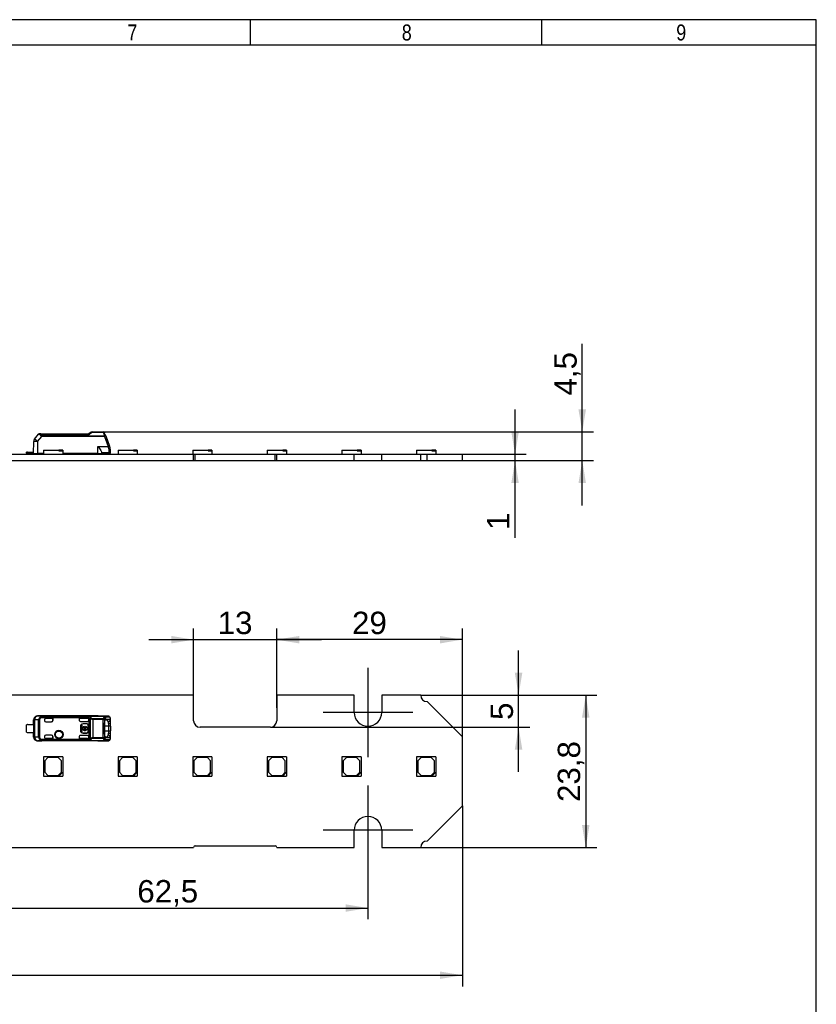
# Model space of a CAD drawing. Header units: millimetres. Extents: x 16 to 406, y 5 to 285.
# Tile 4 of 4: x 281 to 406, y 131 to 285. Entities that reach past the tile are written whole.
import ezdxf
from ezdxf.enums import TextEntityAlignment as Align
from ezdxf.lldxf.tags import DXFTag

# ---------------------------------------------------------------- set-up
doc = ezdxf.new("R2010")
doc.units = ezdxf.units.MM
for name, color, linetype in [('10', 7, 'Continuous'), ('Default', 7, 'Continuous'), ('LINLED_280X24MM_', 7, 'Continuous')]:
    doc.layers.add(name, color=color, linetype=linetype)
doc.styles.add('SEACAD_Arial', font='arial.ttf')
tags = doc.linetypes.add('CENTER2', pattern=[28.575, 19.05, -3.175, 3.175, -3.175]).pattern_tags.tags
tags[10:11] = [DXFTag(74, 4), DXFTag(75, 0), DXFTag(340, '0'), DXFTag(46, 0.0), DXFTag(50, 0.0), DXFTag(44, 0.0), DXFTag(45, 0.0)]
tags[8:9] = [DXFTag(74, 4), DXFTag(75, 0), DXFTag(340, '0'), DXFTag(46, 0.0), DXFTag(50, 0.0), DXFTag(44, 0.0), DXFTag(45, 0.0)]
tags[6:7] = [DXFTag(74, 4), DXFTag(75, 0), DXFTag(340, '0'), DXFTag(46, 0.0), DXFTag(50, 0.0), DXFTag(44, 0.0), DXFTag(45, 0.0)]
tags[4:5] = [DXFTag(74, 4), DXFTag(75, 0), DXFTag(340, '0'), DXFTag(46, 0.0), DXFTag(50, 0.0), DXFTag(44, 0.0), DXFTag(45, 0.0)]
doc.dimstyles.new('ISO', dxfattribs={"dimtxt": 3.5, "dimasz": 3.5, "dimexe": 1.75, "dimexo": 0, "dimgap": 0.875, "dimtad": 1, "dimtxsty": 'SEACAD_Arial', "dimblk1": '_SE_FILLED', "dimblk2": '_SE_FILLED', "dimsah": 1, "dimcen": 1.75, "dimadec": 0, "dimazin": 0, "dimtfac": 0.5, "dimtdec": 3, "dimtmove": 0, "dimatfit": 3, "dimfxl": 1, "dimarcsym": 0})

# ---------------------------------------------------------------- blocks, each defined once
blk = doc.blocks.new('SEANNOT_GROUP5')
at = {"layer": 'Default', "color": 7, "linetype": 'CENTER2'}
for p, q in [((335.6, 164.89), (335.6, 150.89)), ((342.6, 157.89), (328.6, 157.89))]:
    blk.add_line(p, q, dxfattribs=at)
blk = doc.blocks.new('SEANNOT_GROUP6')
at = {"layer": 'Default', "color": 7, "linetype": 'CENTER2'}
for p, q in [((335.6, 183.29), (335.6, 169.29)), ((342.6, 176.29), (328.6, 176.29))]:
    blk.add_line(p, q, dxfattribs=at)
blk = doc.blocks.new('SE')
at = {"layer": 'LINLED_280X24MM_', "color": 7, "linetype": 'Continuous'}
for p, q in [((308.35, 178.99), (275.25, 178.99)), ((308.35, 174.99), (308.35, 178.99)), ((333.45, 178.99), (321.35, 178.99)), ((321.35, 178.99), (321.35, 174.99)), ((333.45, 176.29), (333.45, 178.99)), ((343.85, 178.99), (337.75, 178.99)), ((337.75, 178.99), (337.75, 176.29)), ((350.35, 172.49), (344.85, 177.99)), ((293.4, 175.74), (283.95, 175.74)), ((283.95, 175.74), (283.96, 175.72)), ((284.63, 175.72), (283.96, 175.72)), ((284.42, 175.61), (284.51, 175.45)), ((292.04, 175.62), (284.51, 175.62)), ((284.51, 175.45), (284.51, 175.62)), ((284.63, 175.72), (294.42, 175.72)), ((284.63, 175.72), (284.63, 175.71)), ((294.42, 175.71), (284.63, 175.71)), ((293.4, 175.73), (293.4, 175.74)), ((295, 175.73), (293.4, 175.73)), ((295.01, 175.73), (293.4, 175.73)), ((295, 175.73), (294.42, 175.72)), ((294.42, 175.71), (294.42, 175.72)), ((295.19, 175.53), (294.61, 175.52)), ((295.29, 174.93), (295.29, 175.49)), ((282.25, 173.21), (282.25, 174.36)), ((282.4, 174.41), (283.35, 174.41)), ((283.35, 174.41), (283.35, 175.14)), ((283.36, 175.12), (283.35, 175.14)), ((283.35, 174.41), (283.35, 173.16)), ((283.5, 175.12), (283.36, 175.12)), ((283.36, 172.46), (283.36, 175.12)), ((284.13, 175.12), (283.5, 175.12)), ((283.5, 175.12), (283.5, 172.46)), ((284.13, 172.46), (284.13, 175.12)), ((284.28, 175.12), (284.13, 175.12)), ((284.28, 175.12), (284.28, 172.46)), ((291.98, 175.45), (284.51, 175.45)), ((285.05, 175.14), (285.05, 175.04)), ((286.34, 175.34), (285.25, 175.34)), ((286.35, 175.34), (285.25, 175.34)), ((285.25, 175.34), (285.25, 175.34)), ((285.25, 174.84), (286.15, 174.84)), ((286.35, 175.34), (286.34, 175.34)), ((286.34, 175.34), (286.34, 175.04)), ((286.34, 175.04), (286.35, 175.04)), ((286.35, 175.04), (286.35, 175.34)), ((291.78, 175.34), (290.45, 175.34)), ((290.45, 175.34), (290.45, 175.09)), ((291.78, 175.34), (290.45, 175.34)), ((290.45, 175.34), (290.45, 175.34)), ((290.45, 175.34), (290.45, 175.1)), ((290.45, 175.1), (290.45, 175.09)), ((290.65, 174.9), (291.78, 174.9)), ((290.68, 174.09), (290.65, 174.09)), ((290.65, 174.09), (290.65, 173.49)), ((290.68, 174.09), (290.68, 173.49)), ((290.93, 174.28), (290.8, 174.28)), ((290.8, 174.28), (290.8, 173.29)), ((290.93, 173.86), (290.93, 174.28)), ((291.08, 174.52), (291.08, 174.49)), ((291.68, 174.52), (291.08, 174.52)), ((291.68, 174.49), (291.08, 174.49)), ((291.28, 173.99), (291.28, 174.12)), ((291.45, 174.12), (291.45, 173.99)), ((291.68, 174.49), (291.68, 174.52)), ((291.78, 175.34), (291.78, 175.34)), ((291.91, 174.29), (291.88, 174.29)), ((291.88, 173.29), (291.88, 174.29)), ((291.91, 173.29), (291.91, 174.29)), ((291.98, 175.43), (291.98, 175.45)), ((291.98, 175.43), (291.98, 175.14)), ((291.98, 175.1), (291.98, 175.14)), ((291.98, 175.1), (291.98, 172.48)), ((292.26, 172.3), (292.26, 175.28)), ((292.6, 175.33), (294.24, 175.33)), ((292.6, 175.2), (292.6, 172.37)), ((294.24, 175.2), (292.6, 175.2)), ((294.24, 175.2), (294.24, 175.33)), ((294.24, 175.2), (294.43, 175.2)), ((294.24, 172.37), (294.24, 175.2)), ((294.43, 175.2), (294.43, 172.37)), ((294.45, 172.94), (294.45, 174.64)), ((295.05, 174.14), (294.45, 174.14)), ((294.55, 175.15), (294.72, 175.15)), ((294.67, 175.25), (294.62, 175.23)), ((294.67, 175.25), (295, 175.25)), ((294.72, 175.15), (295, 175.25)), ((295, 174.86), (295.29, 174.93)), ((295.35, 174.59), (295.05, 174.54)), ((295.05, 174.54), (295.05, 174.14)), ((295.35, 174.14), (295.05, 174.14)), ((295.05, 174.14), (295.05, 173.44)), ((295.35, 174.59), (295.35, 175.33)), ((295.35, 174.14), (295.35, 174.59)), ((295.35, 174.14), (295.35, 173.44)), ((320.35, 173.99), (309.35, 173.99)), ((282.4, 173.16), (283.35, 173.16)), ((283.35, 172.44), (283.35, 173.16)), ((283.35, 172.44), (283.36, 172.46)), ((283.36, 172.46), (283.5, 172.46)), ((283.5, 172.46), (284.13, 172.46)), ((284.13, 172.46), (284.28, 172.46)), ((285.05, 172.54), (285.05, 172.43)), ((286.15, 172.74), (285.25, 172.74)), ((286.35, 172.54), (286.34, 172.54)), ((286.34, 172.54), (286.34, 172.23)), ((286.35, 172.23), (286.35, 172.54)), ((290.45, 172.48), (290.45, 172.23)), ((290.45, 172.48), (290.45, 172.48)), ((290.45, 172.48), (290.45, 172.23)), ((290.65, 173.49), (290.68, 173.49)), ((291.78, 172.68), (290.65, 172.68)), ((290.8, 173.29), (290.93, 173.29)), ((291.03, 173.86), (290.93, 173.86)), ((290.93, 173.29), (290.93, 173.72)), ((290.93, 173.72), (291.03, 173.72)), ((291.08, 173.09), (291.08, 173.06)), ((291.08, 173.09), (291.68, 173.09)), ((291.08, 173.06), (291.68, 173.06)), ((291.57, 173.86), (291.16, 173.86)), ((291.16, 173.72), (291.57, 173.72)), ((291.68, 173.06), (291.68, 173.09)), ((291.8, 173.86), (291.7, 173.86)), ((291.7, 173.72), (291.8, 173.72)), ((291.8, 173.72), (291.8, 173.86)), ((291.88, 173.29), (291.91, 173.29)), ((291.98, 172.43), (291.98, 172.48)), ((291.98, 172.43), (291.98, 172.15)), ((294.45, 173.44), (295.05, 173.44)), ((294.72, 172.43), (294.55, 172.43)), ((295, 172.32), (294.72, 172.43)), ((295.29, 172.64), (295, 172.72)), ((295.05, 173.44), (295.35, 173.44)), ((295.05, 173.44), (295.05, 173.03)), ((295.05, 173.03), (295.35, 172.99)), ((295.29, 172.09), (295.29, 172.64)), ((295.35, 172.99), (295.35, 173.44)), ((295.35, 172.24), (295.35, 172.99)), ((350.35, 161.69), (350.35, 172.49)), ((283.96, 171.86), (283.95, 171.84)), ((293.4, 171.84), (283.95, 171.84)), ((283.96, 171.86), (284.63, 171.86)), ((284.51, 172.13), (284.42, 171.97)), ((284.51, 172.13), (291.98, 172.13)), ((284.51, 171.95), (284.51, 172.13)), ((284.51, 171.95), (292.04, 171.95)), ((294.42, 171.87), (284.63, 171.87)), ((284.63, 171.87), (284.63, 171.86)), ((294.42, 171.86), (284.63, 171.86)), ((285.25, 172.23), (285.25, 172.23)), ((285.25, 172.23), (286.35, 172.23)), ((286.34, 172.23), (285.25, 172.23)), ((286.35, 172.23), (286.34, 172.23)), ((291.78, 172.23), (290.45, 172.23)), ((290.45, 172.23), (290.45, 172.23)), ((291.78, 172.23), (290.45, 172.23)), ((291.78, 172.23), (291.78, 172.23)), ((292.6, 172.37), (294.24, 172.37)), ((292.6, 172.37), (292.6, 172.25)), ((292.6, 172.25), (294.24, 172.25)), ((293.4, 171.84), (293.4, 171.85)), ((293.4, 171.85), (295, 171.85)), ((293.4, 171.85), (295.01, 171.85)), ((294.24, 172.37), (294.43, 172.37)), ((294.24, 172.25), (294.24, 172.37)), ((294.42, 171.86), (294.42, 171.87)), ((294.42, 171.86), (295, 171.85)), ((294.61, 172.35), (294.67, 172.33)), ((294.61, 172.06), (295.19, 172.05)), ((295, 172.32), (294.67, 172.33)), ((287.89, 169.34), (284.89, 169.34)), ((284.89, 169.34), (284.89, 166.34)), ((287.89, 169.34), (287.89, 166.84)), ((299.55, 169.34), (296.55, 169.34)), ((296.55, 169.34), (296.55, 166.34)), ((299.55, 169.34), (299.55, 166.84)), ((311.21, 169.34), (308.21, 169.34)), ((308.21, 169.34), (308.21, 166.34)), ((311.21, 169.34), (311.21, 166.84)), ((322.87, 169.34), (319.87, 169.34)), ((319.87, 169.34), (319.87, 166.34)), ((322.87, 169.34), (322.87, 166.84)), ((334.53, 169.34), (331.53, 169.34)), ((331.53, 169.34), (331.53, 166.34)), ((334.53, 169.34), (334.53, 166.84)), ((346.19, 169.34), (343.19, 169.34)), ((343.19, 169.34), (343.19, 166.34)), ((346.19, 169.34), (346.19, 166.84)), ((285.59, 169.24), (285.09, 168.74)), ((285.09, 168.74), (285.09, 166.94)), ((287.19, 169.24), (285.59, 169.24)), ((287.69, 168.74), (287.19, 169.24)), ((287.69, 166.94), (287.69, 168.74)), ((297.25, 169.24), (296.75, 168.74)), ((296.75, 168.74), (296.75, 166.94)), ((298.85, 169.24), (297.25, 169.24)), ((299.35, 168.74), (298.85, 169.24)), ((299.35, 166.94), (299.35, 168.74)), ((308.91, 169.24), (308.41, 168.74)), ((308.41, 168.74), (308.41, 166.94)), ((310.51, 169.24), (308.91, 169.24)), ((311.01, 168.74), (310.51, 169.24)), ((311.01, 166.94), (311.01, 168.74)), ((320.57, 169.24), (320.07, 168.74)), ((320.07, 168.74), (320.07, 166.94)), ((322.17, 169.24), (320.57, 169.24)), ((322.67, 168.74), (322.17, 169.24)), ((322.67, 166.94), (322.67, 168.74)), ((332.23, 169.24), (331.73, 168.74)), ((331.73, 168.74), (331.73, 166.94)), ((333.83, 169.24), (332.23, 169.24)), ((334.33, 168.74), (333.83, 169.24)), ((334.33, 166.94), (334.33, 168.74)), ((343.89, 169.24), (343.39, 168.74)), ((343.39, 168.74), (343.39, 166.94)), ((345.49, 169.24), (343.89, 169.24)), ((345.99, 168.74), (345.49, 169.24)), ((345.99, 166.94), (345.99, 168.74)), ((284.89, 166.34), (287.29, 166.34)), ((285.09, 166.94), (285.59, 166.44)), ((285.59, 166.44), (287.19, 166.44)), ((287.19, 166.44), (287.69, 166.94)), ((287.79, 166.84), (287.29, 166.34)), ((287.29, 166.34), (287.89, 166.34)), ((287.89, 166.84), (287.79, 166.84)), ((287.89, 166.84), (287.89, 166.34)), ((296.55, 166.34), (298.95, 166.34)), ((296.75, 166.94), (297.25, 166.44)), ((297.25, 166.44), (298.85, 166.44)), ((298.85, 166.44), (299.35, 166.94)), ((299.45, 166.84), (298.95, 166.34)), ((298.95, 166.34), (299.55, 166.34)), ((299.55, 166.84), (299.45, 166.84)), ((299.55, 166.84), (299.55, 166.34)), ((308.21, 166.34), (310.61, 166.34)), ((308.41, 166.94), (308.91, 166.44)), ((308.91, 166.44), (310.51, 166.44)), ((310.51, 166.44), (311.01, 166.94)), ((311.11, 166.84), (310.61, 166.34)), ((310.61, 166.34), (311.21, 166.34)), ((311.21, 166.84), (311.11, 166.84)), ((311.21, 166.84), (311.21, 166.34)), ((319.87, 166.34), (322.27, 166.34)), ((320.07, 166.94), (320.57, 166.44)), ((320.57, 166.44), (322.17, 166.44)), ((322.17, 166.44), (322.67, 166.94)), ((322.77, 166.84), (322.27, 166.34)), ((322.27, 166.34), (322.87, 166.34)), ((322.87, 166.84), (322.77, 166.84)), ((322.87, 166.84), (322.87, 166.34)), ((331.53, 166.34), (333.93, 166.34)), ((331.73, 166.94), (332.23, 166.44)), ((332.23, 166.44), (333.83, 166.44)), ((333.83, 166.44), (334.33, 166.94)), ((334.43, 166.84), (333.93, 166.34)), ((333.93, 166.34), (334.53, 166.34)), ((334.53, 166.84), (334.43, 166.84)), ((334.53, 166.84), (334.53, 166.34)), ((343.19, 166.34), (345.59, 166.34)), ((343.39, 166.94), (343.89, 166.44)), ((343.89, 166.44), (345.49, 166.44)), ((345.49, 166.44), (345.99, 166.94)), ((346.09, 166.84), (345.59, 166.34)), ((345.59, 166.34), (346.19, 166.34)), ((346.19, 166.84), (346.09, 166.84)), ((346.19, 166.84), (346.19, 166.34)), ((344.85, 156.19), (350.35, 161.69)), ((333.45, 155.19), (333.45, 157.89)), ((337.75, 157.89), (337.75, 155.19)), ((275.25, 155.19), (308.35, 155.19)), ((308.6, 155.44), (321.1, 155.44)), ((321.35, 155.19), (333.45, 155.19)), ((337.75, 155.19), (343.85, 155.19))]:
    blk.add_line(p, q, dxfattribs=at)
for radius in [0.657, 0.586, 0.552, 0.55]:
    blk.add_circle((287.3, 172.84), radius, dxfattribs=at)
for centre, radius, start, end in [((344.85, 178.99), 1, 180, 270), ((283.96, 175.12), 0.6, 90.167, 179.9956), ((284.71, 175.1), 0.581, 119.4693, 178.8718), ((284.5, 175.41), 0.213, 87.5505, 111.0353), ((292.81, 175.27), 0.848, 155.6644, 168.4196), ((291.56, 174.43), 1.28, 50.5835, 68.1417), ((295.5, 175.04), 1.29, 156.613, 167.1304), ((294.7, 175.41), 0.409, 132.1604, 158.7603), ((294.26, 175.3), 0.262, 19.7328, 77.0452), ((294.4, 175.5), 0.207, 3.1147, 84.8366), ((294.82, 175.24), 0.346, 126.1297, 153.8377), ((295, 175.53), 0.195, 358.48, 88.0009), ((295, 175.4), 0.333, 46.0425, 90.8283), ((294.97, 175.37), 0.377, 357.3687, 42.2043), ((335.6, 176.29), 2.15, 180, 0), ((282.4, 174.16), 0.25, 90, 126.8699), ((285.25, 175.04), 0.2, 180, 270), ((291.08, 174.09), 0.426, 90, 180), ((291.08, 174.09), 0.4, 90, 180), ((291.36, 173.79), 0.337, 104.2042, 168.6727), ((291.36, 173.79), 0.217, 112.432, 162.2153), ((291.36, 173.79), 0.337, 11.3273, 75.7958), ((291.36, 173.79), 0.217, 17.7847, 67.568), ((291.68, 174.29), 0.226, 0, 90), ((291.68, 174.29), 0.2, 0, 90), ((291.48, 174.1), 1.42, 56.4894, 69.3201), ((292.64, 175.1), 0.416, 128.9401, 154.2407), ((292.61, 176.04), 0.835, 245.1137, 269.2196), ((292.62, 175.69), 0.364, 227.612, 267.059), ((374.06, 175.24), 81.46, 179.9391, 180.0276), ((294.21, 175.08), 0.249, 29.2644, 83.1817), ((295.33, 174.95), 0.934, 152.0817, 164.248), ((294.07, 174.57), 0.978, 358.2685, 17.0288), ((294.62, 174.64), 0.731, 355.7732, 23.7808), ((309.35, 174.99), 1, 180, 270), ((320.35, 174.99), 1, 270, 0), ((282.4, 173.41), 0.25, 233.1301, 270), ((283.96, 172.46), 0.6, 180.0044, 269.8384), ((284.71, 172.47), 0.583, 181.2452, 240.4151), ((285.25, 172.54), 0.2, 90, 180), ((291.08, 173.49), 0.426, 180, 270), ((291.08, 173.49), 0.4, 180, 270), ((291.36, 173.79), 0.337, 191.3273, 348.6727), ((291.36, 173.79), 0.217, 197.7847, 342.2153), ((291.68, 173.29), 0.2, 270, 360), ((291.68, 173.29), 0.226, 270, 360), ((293.93, 173.02), 1.11, 344.1252, 0.5827), ((294.62, 172.94), 0.733, 336.2191, 4.1962), ((284.5, 172.17), 0.213, 248.9631, 272.4493), ((291.49, 173.45), 1.39, 290.5131, 303.6749), ((292.45, 172.19), 0.473, 186.7859, 209.799), ((291.55, 173.16), 1.3, 292.115, 309.3324), ((292.61, 171.54), 0.829, 90.6937, 114.971), ((292.62, 171.88), 0.368, 93.1487, 132.1797), ((294.21, 172.5), 0.249, 276.8298, 330.7248), ((295.5, 172.53), 1.29, 192.8599, 203.4072), ((294.26, 172.28), 0.262, 282.9533, 340.2794), ((294.7, 172.17), 0.408, 201.2415, 227.861), ((294.4, 172.07), 0.207, 275.1481, 356.892), ((295.33, 172.63), 0.934, 195.7622, 207.9319), ((294.82, 172.34), 0.346, 206.1713, 233.8588), ((295, 172.04), 0.195, 272.0033, 1.5118), ((295, 172.18), 0.333, 269.1691, 313.9814), ((295.12, 172.07), 0.167, 312.1311, 8.1609), ((335.6, 157.89), 2.15, 0, 180), ((344.85, 155.19), 1, 90, 180), ((308.6, 155.19), 0.25, 90, 180), ((321.1, 155.19), 0.25, 0, 90)]:
    blk.add_arc(centre, radius, start, end, dxfattribs=at)
for centre, major_axis, ratio, start_param, end_param in [((283.95, 175.14), (0.424, -0.424), 0.999924, 2.349833, 3.926953), ((283.96, 175.12), (0.006, 0.6), 0.766027, 0.015856, 1.578763), ((293.4, 175.14), (0, 0.6), 0.999962, 6.103712, 6.283185), ((294.42, 175.52), (-0.005, 0.2), 0.939661, 4.689876, 6.257716), ((295.19, 174.63), (-0.001, -0.902), 0.342128, 2.840741, 3.150375), ((295.1, 175.49), (-0.134, -0.148), 0.8975, 2.254603, 3.141226), ((285.25, 175.14), (0, -0.2), 0.999994, 3.141593, 4.712389), ((285.25, 175.14), (0, -0.2), 0.999994, 3.141593, 4.712389), ((286.14, 175.04), (-0.2, 0), 0.999848, 1.570796, 3.141593), ((286.15, 175.04), (-0.2, 0), 0.999848, 1.570796, 3.141593), ((290.65, 175.1), (0.141, -0.141), 0.999695, 3.926839, 5.497939), ((290.65, 175.1), (0.141, -0.141), 0.999695, 3.9588, 4.712389), ((291.78, 175.14), (0, -0.2), 0.999994, 1.570796, 3.141593), ((291.78, 175.14), (0, -0.2), 0.999994, 1.570796, 3.141593), ((291.78, 175.1), (0, -0.2), 0.999848, 0, 1.570796), ((295.15, 175.33), (-0.2, 0), 0.754543, 3.141566, 3.270143), ((283.95, 172.44), (0.424, 0.424), 0.999924, 2.356233, 3.933355), ((283.96, 172.46), (-0.006, 0.6), 0.766027, 1.56283, 3.125796), ((285.25, 172.43), (0, 0.2), 0.999994, 1.570796, 3.141593), ((285.25, 172.43), (0, 0.2), 0.999994, 1.570796, 3.141593), ((286.14, 172.54), (-0.2, 0), 0.999848, 3.141593, 4.712389), ((286.15, 172.54), (-0.2, 0), 0.999848, 3.141593, 4.712389), ((290.65, 172.48), (0.141, 0.141), 0.999695, 0.785246, 2.356347), ((290.65, 172.48), (0.141, 0.141), 0.999695, 1.570796, 2.343651), ((291.78, 172.48), (0, 0.2), 0.999848, 4.712389, 6.283185), ((291.78, 172.43), (0, 0.2), 0.999994, 3.140535, 4.712389), ((291.78, 172.43), (0, 0.2), 0.999994, 3.140004, 4.712389), ((293.4, 172.44), (0, 0.6), 0.999962, 3.141593, 3.321066), ((294.42, 172.06), (0.005, 0.2), 0.939661, 3.16702, 4.734915), ((295.19, 172.95), (0, 0.9), 0.34204, 3.132977, 3.443088), ((295.15, 172.24), (0.2, 0), 0.754543, 6.092026, 6.283031)]:
    blk.add_ellipse(centre, major_axis=major_axis, ratio=ratio, start_param=start_param, end_param=end_param, dxfattribs=at)
for points, degree, knots in [([(284.42, 175.61), (284.43, 175.62), (284.44, 175.65), (284.47, 175.67), (284.5, 175.69), (284.55, 175.71), (284.61, 175.71), (284.63, 175.72)], 3, [0, 0, 0, 0, 0.225106, 0.406821, 0.546306, 0.765172, 1, 1, 1, 1]), ([(284.63, 175.71), (284.62, 175.71), (284.6, 175.71), (284.57, 175.7), (284.55, 175.69), (284.53, 175.68), (284.52, 175.67), (284.51, 175.65), (284.51, 175.63), (284.51, 175.62)], 3, [0, 0, 0, 0, 0.110474, 0.221192, 0.340028, 0.473427, 0.625996, 0.800833, 1, 1, 1, 1]), ([(295.35, 175.33), (295.35, 175.35), (295.35, 175.38), (295.33, 175.43), (295.32, 175.46), (295.3, 175.48), (295.29, 175.49)], 3, [0, 0, 0, 0, 0.244652, 0.491458, 0.742562, 1, 1, 1, 1]), ([(294.45, 174.64), (294.45, 174.89), (294.52, 175.07), (294.58, 175.25), (294.67, 175.25)], 2, [0, 0, 0, 0.5, 0.5, 1, 1, 1]), ([(295, 174.86), (294.99, 174.88), (294.97, 174.93), (294.94, 174.99), (294.9, 175.04), (294.86, 175.09), (294.82, 175.12), (294.77, 175.15), (294.74, 175.15), (294.72, 175.15)], 3, [0, 0, 0, 0, 0.117572, 0.243562, 0.37798, 0.520832, 0.672119, 0.831843, 1, 1, 1, 1]), ([(295, 175.25), (295.08, 175.25), (295.16, 175.17), (295.23, 175.09), (295.29, 174.93)], 2, [0, 0, 0, 0.5, 0.5, 1, 1, 1]), ([(294.67, 172.33), (294.58, 172.33), (294.52, 172.51), (294.45, 172.68), (294.45, 172.94)], 2, [0, 0, 0, 0.5, 0.5, 1, 1, 1]), ([(294.72, 172.43), (294.72, 172.43), (294.75, 172.43), (294.8, 172.44), (294.87, 172.5), (294.94, 172.59), (294.98, 172.67), (295, 172.72)], 3, [0, 0, 0, 0, 0.000046, 0.262507, 0.516593, 0.762391, 1, 1, 1, 1]), ([(284.63, 171.86), (284.62, 171.86), (284.59, 171.86), (284.55, 171.87), (284.52, 171.88), (284.49, 171.89), (284.45, 171.92), (284.43, 171.95), (284.42, 171.97)], 3, [0, 0, 0, 0, 0.120723, 0.235221, 0.34634, 0.457185, 0.682198, 1, 1, 1, 1]), ([(284.51, 171.95), (284.51, 171.94), (284.51, 171.92), (284.53, 171.9), (284.55, 171.88), (284.59, 171.87), (284.62, 171.87), (284.63, 171.87)], 3, [0, 0, 0, 0, 0.272042, 0.497908, 0.684926, 0.845835, 1, 1, 1, 1]), ([(295.23, 171.94), (295.25, 171.96), (295.28, 171.99), (295.32, 172.07), (295.33, 172.12), (295.34, 172.15)], 3, [0, 0, 0, 0, 0.222364, 0.4647431, 0.7741621, 0.7741621, 0.7741621, 0.7741621]), ([(295.29, 172.09), (295.29, 172.1), (295.31, 172.11), (295.33, 172.14), (295.34, 172.17), (295.35, 172.2), (295.35, 172.23), (295.35, 172.24)], 3, [0, 0, 0, 0, 0.20636, 0.408491, 0.607418, 0.804218, 1, 1, 1, 1])]:
    blk.add_open_spline(points, degree=degree, knots=knots, dxfattribs=at)
for points, degree in [([(284.51, 175.45), (284.46, 175.42), (284.38, 175.36), (284.3, 175.24), (284.28, 175.16), (284.28, 175.12)], 3), ([(284.28, 172.46), (284.28, 172.42), (284.3, 172.34), (284.38, 172.22), (284.46, 172.16), (284.51, 172.13)], 3), ([(295.29, 172.64), (295.17, 172.32), (295, 172.32)], 2), ([(291.98, 172.13), (291.98, 172.13), (291.98, 172.14), (291.98, 172.14), (291.98, 172.15), (291.98, 172.15)], 3)]:
    blk.add_open_spline(points, degree=degree, dxfattribs=at)
blk.add_rational_spline([(292.38, 172.15), (292.33, 172.19), (292.29, 172.24), (292.26, 172.3)], [1.03323215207, 0.973772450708, 0.994102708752, 1.0942229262], degree=3, dxfattribs=at)
blk = doc.blocks.new('SE1')
at = {"layer": 'LINLED_280X24MM_', "color": 7, "linetype": 'Continuous'}
for p, q in [((292.6, 220.15), (294.24, 220.15)), ((292.6, 220.15), (292.6, 220.1)), ((292.6, 220.1), (294.24, 220.1)), ((294.24, 220.1), (294.24, 220.15)), ((283.35, 216.75), (283.36, 218.65)), ((283.5, 219.03), (284.13, 219.78)), ((283.96, 218.65), (283.95, 216.75)), ((283.96, 218.65), (284.63, 219.45)), ((284.28, 219.85), (284.51, 219.85)), ((284.5, 219.85), (284.28, 219.85)), ((284.51, 219.85), (291.98, 219.85)), ((284.51, 219.74), (284.51, 219.85)), ((284.51, 219.74), (292.04, 219.74)), ((294.42, 219.5), (284.63, 219.5)), ((284.63, 219.5), (284.63, 219.45)), ((294.42, 219.45), (284.63, 219.45)), ((292.26, 220.04), (291.98, 219.85)), ((294.42, 219.45), (294.42, 219.5)), ((294.42, 219.45), (295, 217.86)), ((294.5, 219.81), (294.43, 220.02)), ((294.61, 219.52), (294.5, 219.81)), ((294.61, 219.52), (295.19, 217.92)), ((294.67, 219.35), (295, 218.45)), ((284.89, 217.3), (287.29, 217.3)), ((284.89, 217.3), (284.89, 216.65)), ((287.79, 217.3), (287.29, 217.3)), ((287.29, 217.2), (287.29, 217.3)), ((287.29, 217.2), (287.89, 217.2)), ((287.89, 217.3), (287.79, 217.3)), ((287.79, 217.2), (287.79, 217.3)), ((287.89, 217.3), (287.89, 217.2)), ((287.89, 217.2), (287.89, 216.65)), ((293.4, 217.86), (295, 217.86)), ((293.4, 216.75), (293.4, 217.85)), ((295.1, 217.53), (295.12, 217.54)), ((295.15, 216.85), (295.15, 217.19)), ((295.29, 217.66), (295.19, 217.92)), ((295.35, 217.32), (295.34, 217.32)), ((295.35, 217.05), (295.35, 217.32)), ((296.55, 217.3), (298.95, 217.3)), ((296.55, 217.3), (296.55, 216.65)), ((299.45, 217.3), (298.95, 217.3)), ((298.95, 217.2), (298.95, 217.3)), ((298.95, 217.2), (299.55, 217.2)), ((299.55, 217.3), (299.45, 217.3)), ((299.45, 217.2), (299.45, 217.3)), ((299.55, 217.3), (299.55, 217.2)), ((299.55, 217.2), (299.55, 216.65)), ((308.21, 217.3), (310.61, 217.3)), ((308.21, 217.3), (308.21, 216.65)), ((311.11, 217.3), (310.61, 217.3)), ((310.61, 217.2), (310.61, 217.3)), ((310.61, 217.2), (311.21, 217.2)), ((311.21, 217.3), (311.11, 217.3)), ((311.11, 217.2), (311.11, 217.3)), ((311.21, 217.3), (311.21, 217.2)), ((311.21, 217.2), (311.21, 216.65)), ((319.87, 217.3), (322.27, 217.3)), ((319.87, 217.3), (319.87, 216.65)), ((322.77, 217.3), (322.27, 217.3)), ((322.27, 217.2), (322.27, 217.3)), ((322.27, 217.2), (322.87, 217.2)), ((322.87, 217.3), (322.77, 217.3)), ((322.77, 217.2), (322.77, 217.3)), ((322.87, 217.3), (322.87, 217.2)), ((322.87, 217.2), (322.87, 216.65)), ((331.53, 217.3), (333.93, 217.3)), ((331.53, 217.3), (331.53, 216.65)), ((334.43, 217.3), (333.93, 217.3)), ((333.93, 217.2), (333.93, 217.3)), ((333.93, 217.2), (334.53, 217.2)), ((334.53, 217.3), (334.43, 217.3)), ((334.43, 217.2), (334.43, 217.3)), ((334.53, 217.3), (334.53, 217.2)), ((334.53, 217.2), (334.53, 216.65)), ((343.19, 217.3), (345.59, 217.3)), ((343.19, 217.3), (343.19, 216.65)), ((346.09, 217.3), (345.59, 217.3)), ((345.59, 217.2), (345.59, 217.3)), ((345.59, 217.2), (346.19, 217.2)), ((346.19, 217.3), (346.09, 217.3)), ((346.09, 217.2), (346.09, 217.3)), ((346.19, 217.3), (346.19, 217.2)), ((346.19, 217.2), (346.19, 216.65)), ((275.25, 216.65), (308.35, 216.65)), ((275.25, 215.65), (308.35, 215.65)), ((282.4, 217), (282.25, 217)), ((282.25, 216.8), (282.25, 217)), ((282.25, 216.8), (282.25, 216.7)), ((284.3, 216.7), (282.25, 216.7)), ((282.4, 217), (283.35, 217)), ((282.4, 217), (282.4, 216.85)), ((283.35, 216.85), (282.4, 216.85)), ((283.35, 216.75), (283.95, 216.75)), ((284.89, 216.75), (283.95, 216.75)), ((293.4, 216.75), (287.89, 216.75)), ((292.04, 216.75), (292.04, 216.73)), ((292.25, 216.7), (292.87, 216.7)), ((292.87, 216.7), (292.87, 216.75)), ((292.87, 216.7), (292.95, 216.7)), ((293, 216.75), (292.95, 216.7)), ((292.95, 216.7), (293.6, 216.7)), ((293.4, 216.75), (294, 216.75)), ((293.6, 216.75), (293.6, 216.7)), ((295.3, 216.7), (293.6, 216.7)), ((294, 216.75), (294, 216.93)), ((295.15, 216.85), (294, 216.85)), ((295.15, 216.85), (294, 216.85)), ((295.3, 216.91), (295.3, 216.8)), ((295.3, 216.7), (295.3, 216.8)), ((308.35, 216.65), (308.6, 216.65)), ((308.35, 215.65), (308.35, 216.65)), ((308.35, 215.65), (308.6, 215.65)), ((308.6, 216.65), (321.1, 216.65)), ((308.6, 215.65), (308.6, 216.65)), ((308.6, 215.65), (321.1, 215.65)), ((321.1, 216.65), (321.35, 216.65)), ((321.1, 215.65), (321.1, 216.65)), ((321.1, 215.65), (321.35, 215.65)), ((321.35, 216.65), (333.45, 216.65)), ((321.35, 215.65), (321.35, 216.65)), ((321.35, 215.65), (333.45, 215.65)), ((333.45, 216.65), (337.75, 216.65)), ((333.45, 215.65), (333.45, 216.65)), ((333.45, 215.65), (337.75, 215.65)), ((337.75, 216.65), (343.85, 216.65)), ((337.75, 215.65), (337.75, 216.65)), ((337.75, 215.65), (343.85, 215.65)), ((343.85, 216.65), (344.85, 216.65)), ((343.85, 215.65), (343.85, 216.65)), ((343.85, 215.65), (344.85, 215.65)), ((344.85, 216.65), (350.35, 216.65)), ((344.85, 215.65), (344.85, 216.65)), ((344.85, 215.65), (350.35, 215.65)), ((350.35, 215.65), (350.35, 216.65))]:
    blk.add_line(p, q, dxfattribs=at)
for centre, radius, start, end in [((292.6, 219.55), 0.6, 90, 124.5074), ((292.57, 219.62), 0.522, 108.386, 124.8824), ((292.61, 219.74), 0.357, 90.9572, 130.6142), ((294.24, 219.95), 0.2, 20.0006, 89.9999), ((397.24, 250.68), 107.44, 196.5358, 196.6733), ((283.96, 218.65), 0.6, 140, 179.5), ((284.28, 219.65), 0.2, 96.397, 139.9999), ((284.28, 219.65), 0.195, 97.4481, 140.9444), ((285.63, 226.99), 7.37, 258.2392, 260.5742), ((284.28, 219.65), 0.2, 90.0001, 93.6331), ((284.54, 219.31), 0.432, 94.4698, 106.0573), ((269.81, 246.65), 34.91, 309.5578, 310.2756), ((395.71, 249.83), 105.73, 196.4674, 196.6699), ((297.09, 212.27), 5.96, 108.5546, 110.4736), ((213.83, 194.01), 84.6, 16.1434, 16.3712), ((293.92, 217.19), 1.23, 359.9593, 16.0988), ((295.15, 217.05), 0.2, 270, 0), ((294.35, 217.32), 1, 0.0046, 19.994), ((282.4, 216.6), 0.25, 90, 126.8699), ((284.3, 217.3), 0.6, 270, 293.5565), ((292.25, 217.3), 0.6, 246.4435, 249.7036), ((292.25, 217.3), 0.6, 249.7036, 270), ((295.15, 216.6), 0.25, 53.1301, 90)]:
    blk.add_arc(centre, radius, start, end, dxfattribs=at)
for centre, major_axis, ratio, start_param, end_param in [((283.96, 218.65), (0.6, -0.005), 0.008726, 1.573617, 3.141593), ((283.96, 218.65), (-0.46, 0.386), 0.006685, 4.720219, 6.283185), ((294.42, 219.45), (0.188, 0.068), 0.0082, 0, 1.567895), ((295.15, 217.32), (0.2, 0), 0.65625, 4.712389, 6.283031)]:
    blk.add_ellipse(centre, major_axis=major_axis, ratio=ratio, start_param=start_param, end_param=end_param, dxfattribs=at)
for points, knots in [([(294.24, 220.1), (294.29, 220.11), (294.33, 220.1), (294.39, 220.07), (294.42, 220.05), (294.43, 220.02)], [0, 0, 0, 0, 0.5, 0.5, 1, 1, 1, 1]), ([(284.5, 219.85), (284.48, 219.84), (284.47, 219.83), (284.44, 219.79), (284.43, 219.76), (284.42, 219.72)], [0.0524709, 0.0524709, 0.0524709, 0.0524709, 0.5, 0.5, 1, 1, 1, 1]), ([(284.63, 219.45), (284.61, 219.46), (284.55, 219.49), (284.46, 219.58), (284.44, 219.66), (284.42, 219.72)], [0, 0, 0, 0, 0.235372, 0.457314, 1, 1, 1, 1]), ([(284.51, 219.74), (284.51, 219.71), (284.51, 219.66), (284.53, 219.6), (284.55, 219.55), (284.59, 219.51), (284.62, 219.5), (284.63, 219.5)], [0, 0, 0, 0, 0.272042, 0.497908, 0.684926, 0.845835, 1, 1, 1, 1]), ([(292.04, 219.74), (292.04, 219.75), (292.03, 219.77), (292.01, 219.8), (292, 219.82), (291.99, 219.84), (291.99, 219.85), (291.98, 219.85), (291.98, 219.85)], [0, 0, 0, 0, 0.20474, 0.394141, 0.568268, 0.727202, 0.87106, 1, 1, 1, 1]), ([(294.61, 219.52), (294.61, 219.53), (294.59, 219.53), (294.52, 219.52), (294.47, 219.51), (294.42, 219.5)], [0, 0, 0, 0, 0.5, 0.5, 1, 1, 1, 1]), ([(293.4, 217.85), (293.4, 217.85), (293.4, 217.85), (293.4, 217.85), (293.48, 217.75), (293.56, 217.64), (293.64, 217.54), (293.72, 217.44), (293.79, 217.33), (293.85, 217.24), (293.9, 217.17), (293.94, 217.11), (293.96, 217.05), (293.98, 217), (294, 216.96), (294, 216.93)], [0, 0, 0, 0, 0.003654, 0.003654, 0.003654, 0.299054, 0.299054, 0.299054, 0.607023, 0.607023, 0.607023, 0.826101, 0.826101, 0.826101, 1, 1, 1, 1]), ([(295.12, 217.54), (295.17, 217.56), (295.21, 217.58), (295.28, 217.63), (295.29, 217.65), (295.29, 217.66)], [0, 0, 0, 0, 0.5, 0.5, 1, 1, 1, 1])]:
    blk.add_open_spline(points, degree=3, knots=knots, dxfattribs=at)
for points in [[(284.27, 219.85), (284.26, 219.85), (284.26, 219.84), (284.26, 219.84)], [(294.5, 219.81), (294.49, 219.85), (294.4, 219.87), (294.32, 219.86)]]:
    blk.add_open_spline(points, degree=3, dxfattribs=at)
blk.add_rational_spline([(292.38, 220.02), (292.33, 220.05), (292.29, 220.06), (292.26, 220.04)], [1.03323215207, 0.973772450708, 0.994102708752, 1.0942229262], degree=3, dxfattribs=at)
blk = doc.blocks.new('DMBLK1')
at = {"layer": 'Default', "linetype": 'Continuous'}
for points in [[(359.17, 220.15), (358, 220.15), (358.59, 216.65)], [(359.17, 212.15), (358.59, 215.65), (358, 212.15)]]:
    blk.add_hatch(color=7, dxfattribs=at).paths.add_polyline_path(points)
at = {"layer": 'Default', "color": 7, "linetype": 'Continuous'}
for p, q in [((358.59, 203.6), (358.59, 223.65)), ((350.35, 216.65), (360.34, 216.65)), ((350.35, 215.65), (360.34, 215.65))]:
    blk.add_line(p, q, dxfattribs=at)
at = {"layer": 'Default', "color": 7, "linetype": 'Continuous', "style": 'SEACAD_Arial'}
blk.add_text('1', height=3.5, rotation=90, dxfattribs=at).set_placement((354.21, 204.82), align=Align.TOP_LEFT)
blk = doc.blocks.new('_SE_FILLED')
at = {"color": 0}
blk.add_line((0, 0), (-1, 0), dxfattribs=at)
blk.add_solid([(0, 0), (-1, -0.1665), (-1, 0.1665), (0, 0)], dxfattribs=at)
blk = doc.blocks.new('DMBLK2')
at = {"layer": 'Default', "linetype": 'Continuous'}
for points in [[(369.67, 223.65), (368.5, 223.65), (369.09, 220.15)], [(369.67, 212.15), (369.09, 215.65), (368.5, 212.15)]]:
    blk.add_hatch(color=7, dxfattribs=at).paths.add_polyline_path(points)
at = {"layer": 'Default', "color": 7, "linetype": 'Continuous'}
for p, q in [((369.09, 208.65), (369.09, 233.91)), ((294.24, 220.15), (370.84, 220.15)), ((350.35, 215.65), (370.84, 215.65))]:
    blk.add_line(p, q, dxfattribs=at)
at = {"layer": 'Default', "color": 7, "linetype": 'Continuous', "style": 'SEACAD_Arial'}
blk.add_text('4,5', height=3.5, rotation=90, dxfattribs=at).set_placement((364.71, 225.83), align=Align.TOP_LEFT)
blk = doc.blocks.new('DMBLK4')
at = {"layer": 'Default', "linetype": 'Continuous'}
for points in [[(324.85, 188.25), (321.35, 187.67), (324.85, 187.08)], [(346.85, 188.25), (346.85, 187.08), (350.35, 187.67)]]:
    blk.add_hatch(color=7, dxfattribs=at).paths.add_polyline_path(points)
at = {"layer": 'Default', "color": 7, "linetype": 'Continuous'}
for p, q in [((321.35, 176.99), (321.35, 189.42)), ((350.35, 172.49), (350.35, 189.42)), ((350.35, 187.67), (321.35, 187.67))]:
    blk.add_line(p, q, dxfattribs=at)
at = {"layer": 'Default', "color": 7, "linetype": 'Continuous', "style": 'SEACAD_Arial'}
blk.add_text('29', height=3.5, dxfattribs=at).set_placement((333.11, 192.04), align=Align.TOP_LEFT)
blk = doc.blocks.new('DMBLK5')
at = {"layer": 'Default', "linetype": 'Continuous'}
for points in [[(304.85, 188.25), (304.85, 187.08), (308.35, 187.67)], [(324.85, 188.25), (321.35, 187.67), (324.85, 187.08)]]:
    blk.add_hatch(color=7, dxfattribs=at).paths.add_polyline_path(points)
at = {"layer": 'Default', "color": 7, "linetype": 'Continuous'}
for p, q in [((308.35, 178.99), (308.35, 189.42)), ((321.35, 178.99), (321.35, 189.42)), ((301.35, 187.67), (328.35, 187.67))]:
    blk.add_line(p, q, dxfattribs=at)
at = {"layer": 'Default', "color": 7, "linetype": 'Continuous', "style": 'SEACAD_Arial'}
blk.add_text('13', height=3.5, dxfattribs=at).set_placement((312.11, 192.04), align=Align.TOP_LEFT)
blk = doc.blocks.new('DMBLK6')
at = {"layer": 'Default', "linetype": 'Continuous'}
for points in [[(359.72, 182.49), (358.55, 182.49), (359.14, 178.99)], [(359.72, 170.49), (359.14, 173.99), (358.55, 170.49)]]:
    blk.add_hatch(color=7, dxfattribs=at).paths.add_polyline_path(points)
at = {"layer": 'Default', "color": 7, "linetype": 'Continuous'}
for p, q in [((359.14, 166.99), (359.14, 185.99)), ((343.85, 178.99), (360.89, 178.99)), ((320.35, 173.99), (360.89, 173.99))]:
    blk.add_line(p, q, dxfattribs=at)
at = {"layer": 'Default', "color": 7, "linetype": 'Continuous', "style": 'SEACAD_Arial'}
blk.add_text('5', height=3.5, rotation=90, dxfattribs=at).set_placement((354.76, 175.12), align=Align.TOP_LEFT)
blk = doc.blocks.new('DMBLK7')
at = {"layer": 'Default', "linetype": 'Continuous'}
for points in [[(370.22, 175.49), (369.64, 178.99), (369.05, 175.49)], [(370.22, 158.69), (369.05, 158.69), (369.64, 155.19)]]:
    blk.add_hatch(color=7, dxfattribs=at).paths.add_polyline_path(points)
at = {"layer": 'Default', "color": 7, "linetype": 'Continuous'}
for p, q in [((343.85, 178.99), (371.39, 178.99)), ((369.64, 178.99), (369.64, 155.19)), ((343.85, 155.19), (371.39, 155.19))]:
    blk.add_line(p, q, dxfattribs=at)
at = {"layer": 'Default', "color": 7, "linetype": 'Continuous', "style": 'SEACAD_Arial'}
blk.add_text('23,8', height=3.5, rotation=90, dxfattribs=at).set_placement((365.26, 162.3), align=Align.TOP_LEFT)
blk = doc.blocks.new('DMBLK11')
at = {"layer": 'Default', "linetype": 'Continuous'}
for points in [[(276.6, 145.13), (276.6, 146.3), (273.1, 145.72)], [(332.1, 145.13), (335.6, 145.72), (332.1, 146.3)]]:
    blk.add_hatch(color=7, dxfattribs=at).paths.add_polyline_path(points)
at = {"layer": 'Default', "color": 7, "linetype": 'Continuous'}
for p, q in [((273.1, 150.89), (273.1, 143.97)), ((335.6, 150.89), (335.6, 143.97)), ((273.1, 145.72), (335.6, 145.72))]:
    blk.add_line(p, q, dxfattribs=at)
at = {"layer": 'Default', "color": 7, "linetype": 'Continuous', "style": 'SEACAD_Arial'}
blk.add_text('62,5', height=3.5, dxfattribs=at).set_placement((299.55, 150.09), align=Align.TOP_LEFT)
blk = doc.blocks.new('DMBLK13')
at = {"layer": 'Default', "linetype": 'Continuous'}
for points in [[(74.35, 134.63), (74.35, 135.8), (70.85, 135.22)], [(346.85, 134.63), (350.35, 135.22), (346.85, 135.8)]]:
    blk.add_hatch(color=7, dxfattribs=at).paths.add_polyline_path(points)
at = {"layer": 'Default', "color": 7, "linetype": 'Continuous'}
for p, q in [((70.85, 167.09), (70.85, 133.47)), ((350.35, 161.69), (350.35, 133.47)), ((70.85, 135.22), (350.35, 135.22))]:
    blk.add_line(p, q, dxfattribs=at)
at = {"layer": 'Default', "color": 7, "linetype": 'Continuous', "style": 'SEACAD_Arial'}
blk.add_text('279,5', height=3.5, dxfattribs=at).set_placement((204.43, 139.59), align=Align.TOP_LEFT)

msp = doc.modelspace()

# ---------------------------------------------------------------- linework, layer by layer
at = {"layer": '10', "color": 7, "linetype": 'Continuous'}
for p, q in [((317.222, 280.578), (317.222, 284.578)), ((362.777, 280.578), (362.777, 284.578)), ((405.666, 280.578), (19.666, 280.578))]:
    msp.add_line(p, q, dxfattribs=at)
msp.add_lwpolyline([(405.666, 13.577), (405.666, 284.577), (15.666, 284.577), (15.666, 13.577), (405.666, 13.577)], dxfattribs=at)

# ---------------------------------------------------------------- block references
at = {"layer": 'Default'}
for name in ['SE1', 'SEANNOT_GROUP6', 'SE', 'SEANNOT_GROUP5']:
    msp.add_blockref(name, (0, 0), dxfattribs=at)

# ---------------------------------------------------------------- texts
at = {"layer": '10', "char_height": 2.5, "width": 1.52175, "attachment_point": 1, "style": 'SEACAD_Arial'}
for s, insert in [('{\\farial rounded mt|b0||i0||c0|p34;\\C7;\\H2.50000002;\\W0.8;7}', (297.999, 283.828)), ('{\\farial rounded mt|b0||i0||c0|p34;\\C7;\\H2.50000002;\\W0.8;8}', (340.888, 283.828)), ('{\\farial rounded mt|b0||i0||c0|p34;\\C7;\\H2.50000002;\\W0.8;9}', (383.777, 283.828))]:
    msp.add_mtext(s, dxfattribs=dict(at, insert=insert))

# ---------------------------------------------------------------- dimensions: what is measured, and where the dimension line sits
at = {"layer": 'Default', "color": 7, "linetype": 'Continuous'}
for base, p1, p2, angle, picture, middle, dimtype in [((369.088, 220.147), (350.347, 215.647), (294.243, 220.147), 90, 'DMBLK2', (369.088, 224.609), 160), ((358.588, 215.647), (350.347, 215.647), (350.347, 216.647), 90, 'DMBLK1', (358.588, 208.787), 161), ((308.347, 187.668), (308.347, 178.989), (321.347, 178.989), 0, 'DMBLK5', (314.847, 187.668), 161), ((359.135, 178.989), (320.347, 173.989), (343.847, 178.989), 90, 'DMBLK6', (359.135, 176.489), 160), ((369.635, 178.989), (343.847, 178.989), (343.847, 155.189), 270, 'DMBLK7', (369.635, 167.089), 161), ((273.097, 145.718), (273.097, 157.889), (335.597, 157.889), 0, 'DMBLK11', (304.347, 145.718), 161)]:
    dim = msp.add_linear_dim(base=base, p1=p1, p2=p2, angle=angle, text='\\A1;<>', dimstyle='ISO', dxfattribs=at)
    dim.commit()
    dim.dimension.update_dxf_attribs({"geometry": picture, "text_midpoint": middle, "dimtype": dimtype})
for base, p1, p2, picture, middle in [((321.347, 187.668), (350.347, 172.489), (321.347, 176.989), 'DMBLK4', (335.847, 187.668)), ((350.347, 135.218), (70.847, 167.089), (350.347, 161.689), 'DMBLK13', (210.597, 135.218))]:
    dim = msp.add_linear_dim(base=base, p1=p1, p2=p2, text='\\A1;<>', dimstyle='ISO', dxfattribs=at)
    dim.commit()
    dim.dimension.update_dxf_attribs({"geometry": picture, "text_midpoint": middle, "dimtype": 160})

doc.saveas('drawing.dxf')
